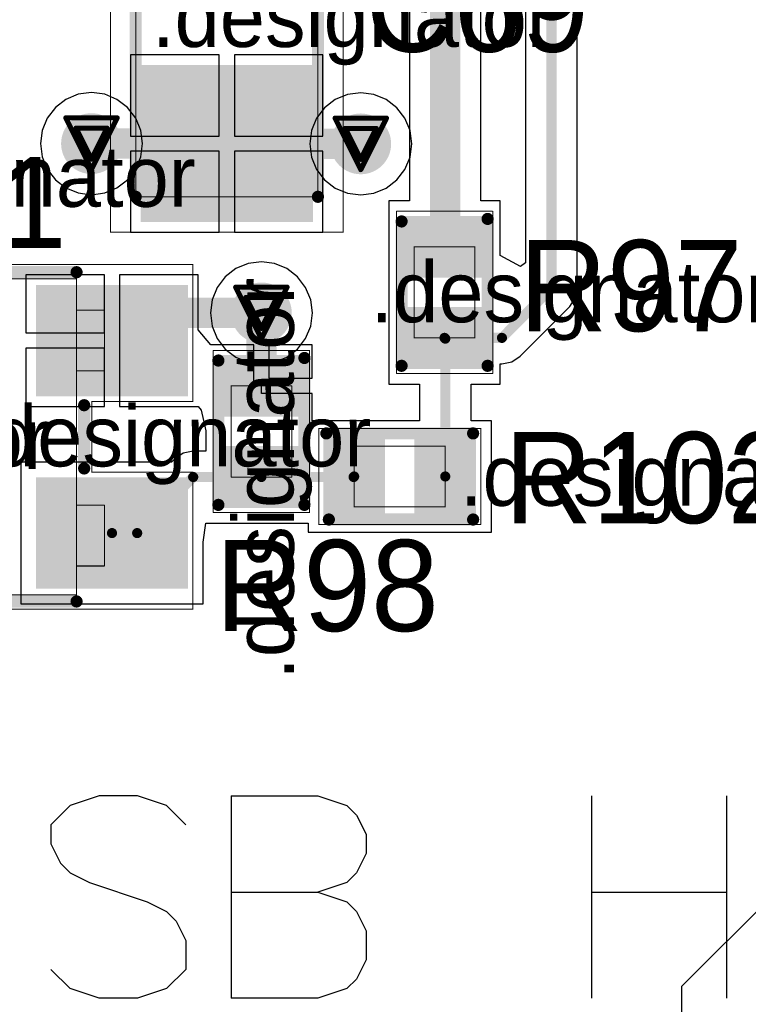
# Model space of a CAD drawing. Header units: millimetres. Extents: x 138 to 555, y 26 to 334.
# Tile 145 of 256: x 166 to 173, y 171 to 181. Entities that reach past the tile are written whole.
import ezdxf

# ---------------------------------------------------------------- set-up
doc = ezdxf.new("R2010")
doc.units = ezdxf.units.MM
for name, color, linetype in [('BottomLayer', 5, 'Continuous'), ('DrillDrawing', 1, 'Continuous'), ('Mechanical20', 56, 'Continuous'), ('Mechanical27', 56, 'Continuous'), ('MidLayer1', 16, 'Continuous'), ('MidLayer2', 76, 'Continuous'), ('MidLayer3', 90, 'Continuous'), ('MidLayer4', 156, 'Continuous'), ('MultiLayer', 9, 'Continuous'), ('TopLayer', 1, 'Continuous'), ('TopOverlay', 2, 'Continuous'), ('TopPaste', 8, 'Continuous'), ('TopSolder', 216, 'Continuous'), ('ViaHoleLayer', 16, 'Continuous')]:
    doc.layers.add(name, color=color, linetype=linetype)

# ---------------------------------------------------------------- blocks, each defined once
blk = doc.blocks.new('NPN_SOT23_567')
at = {"layer": 'Mechanical20', "const_width": 0.01}
for points in [[(-0.6, 1.9), (0.6, 1.9)], [(-0.6, 1.9), (-0.6, 0.9)], [(0.6, 1.9), (0.6, 0.9)], [(-1.7, 0.9), (-0.6, 0.9)], [(-1.7, 0.9), (-1.7, -1.9)], [(0.6, 0.9), (1.7, 0.9)], [(1.7, 0.9), (1.7, -1.9)], [(-0.35, -0.9), (-0.35, -1.9)], [(-0.35, -0.9), (0.35, -0.9)], [(0.35, -0.9), (0.35, -1.9)], [(-1.7, -1.9), (-0.35, -1.9)], [(0.35, -1.9), (1.7, -1.9)]]:
    blk.add_lwpolyline(points, dxfattribs=at)
at = {"layer": 'Mechanical20', "const_width": 0.005}
for points in [[(-0.6025, 1.9, 1), (-0.5975, 1.9, 1)], [(-0.6025, 1.9, 1), (-0.5975, 1.9, 1)], [(0.5975, 1.9, 1), (0.6025, 1.9, 1)], [(0.5975, 1.9, 1), (0.6025, 1.9, 1)], [(-1.7025, 0.9, 1), (-1.6975, 0.9, 1)], [(-1.7025, 0.9, 1), (-1.6975, 0.9, 1)], [(-0.6025, 0.9, 1), (-0.5975, 0.9, 1)], [(-0.6025, 0.9, 1), (-0.5975, 0.9, 1)], [(0.5975, 0.9, 1), (0.6025, 0.9, 1)], [(0.5975, 0.9, 1), (0.6025, 0.9, 1)], [(1.6975, 0.9, 1), (1.7025, 0.9, 1)], [(1.6975, 0.9, 1), (1.7025, 0.9, 1)], [(-0.3525, -0.9, 1), (-0.3475, -0.9, 1)], [(-0.3525, -0.9, 1), (-0.3475, -0.9, 1)], [(0.3475, -0.9, 1), (0.3525, -0.9, 1)], [(0.3475, -0.9, 1), (0.3525, -0.9, 1)], [(-1.7025, -1.9, 1), (-1.6975, -1.9, 1)], [(-1.7025, -1.9, 1), (-1.6975, -1.9, 1)], [(-0.3525, -1.9, 1), (-0.3475, -1.9, 1)], [(-0.3525, -1.9, 1), (-0.3475, -1.9, 1)], [(0.3475, -1.9, 1), (0.3525, -1.9, 1)], [(0.3475, -1.9, 1), (0.3525, -1.9, 1)], [(1.6975, -1.9, 1), (1.7025, -1.9, 1)], [(1.6975, -1.9, 1), (1.7025, -1.9, 1)]]:
    blk.add_lwpolyline(points, format="xyb", close=True, dxfattribs=at)
at = {"layer": 'Mechanical27', "const_width": 0.01}
for points in [[(-0.25, 1.05), (-0.25, 0.75)], [(-0.25, 1.05), (0.325, 1.05)], [(0.325, 1.05), (0.325, 0.75)], [(-1.56, 0.75), (1.56, 0.75)], [(-1.56, 0.75), (-1.56, -0.75)], [(-0.25, 0.75), (0.325, 0.75)], [(1.56, 0.75), (1.56, -0.75)], [(-1.56, -0.75), (1.56, -0.75)], [(-1.275, -0.75), (-1.275, -1.025)], [(-1.275, -0.75), (-0.675, -0.75)], [(-0.675, -0.75), (-0.675, -1.025)], [(0.65, -0.75), (0.65, -1.025)], [(0.65, -0.75), (1.25, -0.75)], [(1.25, -0.75), (1.25, -1.025)], [(-1.275, -1.025), (-0.675, -1.025)], [(0.65, -1.025), (1.25, -1.025)]]:
    blk.add_lwpolyline(points, dxfattribs=at)
at = {"layer": 'Mechanical27', "const_width": 0.005}
for points in [[(-0.2525, 1.05, 1), (-0.2475, 1.05, 1)], [(-0.2525, 1.05, 1), (-0.2475, 1.05, 1)], [(0.3225, 1.05, 1), (0.3275, 1.05, 1)], [(0.3225, 1.05, 1), (0.3275, 1.05, 1)], [(-1.5625, 0.75, 1), (-1.5575, 0.75, 1)], [(-1.5625, 0.75, 1), (-1.5575, 0.75, 1)], [(-0.2525, 0.75, 1), (-0.2475, 0.75, 1)], [(-0.2525, 0.75, 1), (-0.2475, 0.75, 1)], [(0.3225, 0.75, 1), (0.3275, 0.75, 1)], [(0.3225, 0.75, 1), (0.3275, 0.75, 1)], [(1.5575, 0.75, 1), (1.5625, 0.75, 1)], [(1.5575, 0.75, 1), (1.5625, 0.75, 1)], [(-1.5625, -0.75, 1), (-1.5575, -0.75, 1)], [(-1.5625, -0.75, 1), (-1.5575, -0.75, 1)], [(-1.2775, -0.75, 1), (-1.2725, -0.75, 1)], [(-1.2775, -0.75, 1), (-1.2725, -0.75, 1)], [(-0.6775, -0.75, 1), (-0.6725, -0.75, 1)], [(-0.6775, -0.75, 1), (-0.6725, -0.75, 1)], [(0.6475, -0.75, 1), (0.6525, -0.75, 1)], [(0.6475, -0.75, 1), (0.6525, -0.75, 1)], [(1.2475, -0.75, 1), (1.2525, -0.75, 1)], [(1.2475, -0.75, 1), (1.2525, -0.75, 1)], [(1.5575, -0.75, 1), (1.5625, -0.75, 1)], [(1.5575, -0.75, 1), (1.5625, -0.75, 1)], [(-1.2775, -1.025, 1), (-1.2725, -1.025, 1)], [(-1.2775, -1.025, 1), (-1.2725, -1.025, 1)], [(-0.6775, -1.025, 1), (-0.6725, -1.025, 1)], [(-0.6775, -1.025, 1), (-0.6725, -1.025, 1)], [(0.6475, -1.025, 1), (0.6525, -1.025, 1)], [(0.6475, -1.025, 1), (0.6525, -1.025, 1)], [(1.2475, -1.025, 1), (1.2525, -1.025, 1)], [(1.2475, -1.025, 1), (1.2525, -1.025, 1)]]:
    blk.add_lwpolyline(points, format="xyb", close=True, dxfattribs=at)
at = {"layer": 'TopLayer'}
for points in [[(0.5, 0.4), (0.5, 1.8), (-0.5, 0.4), (-0.5, 1.8)], [(-0.45, -1.8), (-0.45, -0.4), (-1.45, -1.8), (-1.45, -0.4)], [(1.45, -1.8), (1.45, -0.4), (0.45, -1.8), (0.45, -0.4)]]:
    blk.add_solid(points, dxfattribs=at)
at = {"layer": 'TopOverlay', "const_width": 0.12}
for points in [[(-1.625, 0.825), (-1.625, -0.75)], [(-1.625, 0.825), (-0.624, 0.825)], [(0.624, 0.825), (1.625, 0.825)], [(1.625, 0.825), (1.625, -0.75)], [(-0.312, -0.825), (0.312, -0.825)]]:
    blk.add_lwpolyline(points, dxfattribs=at)
at = {"layer": 'TopOverlay', "const_width": 0.06}
for points in [[(-1.655, 0.825, 1), (-1.595, 0.825, 1)], [(-1.655, 0.825, 1), (-1.595, 0.825, 1)], [(-0.654, 0.825, 1), (-0.594, 0.825, 1)], [(0.594, 0.825, 1), (0.654, 0.825, 1)], [(1.595, 0.825, 1), (1.655, 0.825, 1)], [(1.595, 0.825, 1), (1.655, 0.825, 1)], [(-1.655, -0.75, 1), (-1.595, -0.75, 1)], [(-0.342, -0.825, 1), (-0.282, -0.825, 1)], [(0.282, -0.825, 1), (0.342, -0.825, 1)], [(1.595, -0.75, 1), (1.655, -0.75, 1)]]:
    blk.add_lwpolyline(points, format="xyb", close=True, dxfattribs=at)
at = {"layer": 'TopPaste'}
for points in [[(0.5, 0.4), (0.5, 1.8), (-0.5, 0.4), (-0.5, 1.8)], [(-0.45, -1.8), (-0.45, -0.4), (-1.45, -1.8), (-1.45, -0.4)], [(1.45, -1.8), (1.45, -0.4), (0.45, -1.8), (0.45, -0.4)]]:
    blk.add_solid(points, dxfattribs=at)
at = {"layer": 'TopSolder'}
for points in [[(0.55, 0.35), (0.55, 1.85), (-0.55, 0.35), (-0.55, 1.85)], [(-0.4, -1.85), (-0.4, -0.35), (-1.5, -1.85), (-1.5, -0.35)], [(1.5, -1.85), (1.5, -0.35), (0.4, -1.85), (0.4, -0.35)]]:
    blk.add_solid(points, dxfattribs=at)
blk = doc.blocks.new('R0402_654')
at = {"layer": 'Mechanical20', "const_width": 0.01}
for points in [[(-0.8, 0.475), (-0.8, -0.475)], [(-0.8, 0.475), (0.8, 0.475)], [(0.8, 0.475), (0.8, -0.475)], [(-0.8, -0.475), (0.8, -0.475)]]:
    blk.add_lwpolyline(points, dxfattribs=at)
at = {"layer": 'Mechanical20', "const_width": 0.005}
for points in [[(-0.8025, 0.475, 1), (-0.7975, 0.475, 1)], [(-0.8025, 0.475, 1), (-0.7975, 0.475, 1)], [(0.7975, 0.475, 1), (0.8025, 0.475, 1)], [(0.7975, 0.475, 1), (0.8025, 0.475, 1)], [(-0.8025, -0.475, 1), (-0.7975, -0.475, 1)], [(-0.8025, -0.475, 1), (-0.7975, -0.475, 1)], [(0.7975, -0.475, 1), (0.8025, -0.475, 1)], [(0.7975, -0.475, 1), (0.8025, -0.475, 1)]]:
    blk.add_lwpolyline(points, format="xyb", close=True, dxfattribs=at)
at = {"layer": 'Mechanical27', "const_width": 0.01}
for points in [[(-0.45, 0.3), (-0.45, -0.3)], [(-0.45, 0.3), (0.45, 0.3)], [(0.45, 0.3), (0.45, -0.3)], [(-0.45, -0.3), (0.45, -0.3)]]:
    blk.add_lwpolyline(points, dxfattribs=at)
at = {"layer": 'Mechanical27', "const_width": 0.005}
for points in [[(-0.4525, 0.3, 1), (-0.4475, 0.3, 1)], [(-0.4525, 0.3, 1), (-0.4475, 0.3, 1)], [(0.4475, 0.3, 1), (0.4525, 0.3, 1)], [(0.4475, 0.3, 1), (0.4525, 0.3, 1)], [(-0.4525, -0.3, 1), (-0.4475, -0.3, 1)], [(-0.4525, -0.3, 1), (-0.4475, -0.3, 1)], [(0.4475, -0.3, 1), (0.4525, -0.3, 1)], [(0.4475, -0.3, 1), (0.4525, -0.3, 1)]]:
    blk.add_lwpolyline(points, format="xyb", close=True, dxfattribs=at)
at = {"layer": 'TopLayer'}
for points in [[(-0.195, -0.35), (-0.195, 0.35), (-0.705, -0.35), (-0.705, 0.35)], [(0.705, -0.35), (0.705, 0.35), (0.195, -0.35), (0.195, 0.35)]]:
    blk.add_solid(points, dxfattribs=at)
at = {"layer": 'TopOverlay', "const_width": 0.12}
for points in [[(-0.725, 0.425), (0.7, 0.425)], [(-0.725, -0.425), (0.725, -0.425)]]:
    blk.add_lwpolyline(points, dxfattribs=at)
at = {"layer": 'TopOverlay', "const_width": 0.06}
for points in [[(-0.755, 0.425, 1), (-0.695, 0.425, 1)], [(0.67, 0.425, 1), (0.73, 0.425, 1)], [(-0.755, -0.425, 1), (-0.695, -0.425, 1)], [(0.695, -0.425, 1), (0.755, -0.425, 1)]]:
    blk.add_lwpolyline(points, format="xyb", close=True, dxfattribs=at)
at = {"layer": 'TopPaste'}
for points in [[(-0.195, -0.35), (-0.195, 0.35), (-0.705, -0.35), (-0.705, 0.35)], [(0.705, -0.35), (0.705, 0.35), (0.195, -0.35), (0.195, 0.35)]]:
    blk.add_solid(points, dxfattribs=at)
at = {"layer": 'TopSolder'}
for points in [[(-0.145, -0.4), (-0.145, 0.4), (-0.755, -0.4), (-0.755, 0.4)], [(0.755, -0.4), (0.755, 0.4), (0.145, -0.4), (0.145, 0.4)]]:
    blk.add_solid(points, dxfattribs=at)
blk = doc.blocks.new('R0402_655')
at = {"layer": 'Mechanical20', "const_width": 0.01}
for points in [[(-0.8, 0.475), (-0.8, -0.475)], [(0.8, 0.475), (-0.8, 0.475)], [(0.8, 0.475), (0.8, -0.475)], [(0.8, -0.475), (-0.8, -0.475)]]:
    blk.add_lwpolyline(points, dxfattribs=at)
at = {"layer": 'Mechanical20', "const_width": 0.005}
for points in [[(-0.8025, 0.475, 1), (-0.7975, 0.475, 1)], [(-0.8025, 0.475, 1), (-0.7975, 0.475, 1)], [(0.7975, 0.475, 1), (0.8025, 0.475, 1)], [(0.7975, 0.475, 1), (0.8025, 0.475, 1)], [(-0.8025, -0.475, 1), (-0.7975, -0.475, 1)], [(-0.8025, -0.475, 1), (-0.7975, -0.475, 1)], [(0.7975, -0.475, 1), (0.8025, -0.475, 1)], [(0.7975, -0.475, 1), (0.8025, -0.475, 1)]]:
    blk.add_lwpolyline(points, format="xyb", close=True, dxfattribs=at)
at = {"layer": 'Mechanical27', "const_width": 0.01}
for points in [[(-0.45, 0.3), (-0.45, -0.3)], [(0.45, 0.3), (-0.45, 0.3)], [(0.45, 0.3), (0.45, -0.3)], [(0.45, -0.3), (-0.45, -0.3)]]:
    blk.add_lwpolyline(points, dxfattribs=at)
at = {"layer": 'Mechanical27', "const_width": 0.005}
for points in [[(-0.4525, 0.3, 1), (-0.4475, 0.3, 1)], [(-0.4525, 0.3, 1), (-0.4475, 0.3, 1)], [(0.4475, 0.3, 1), (0.4525, 0.3, 1)], [(0.4475, 0.3, 1), (0.4525, 0.3, 1)], [(-0.4525, -0.3, 1), (-0.4475, -0.3, 1)], [(-0.4525, -0.3, 1), (-0.4475, -0.3, 1)], [(0.4475, -0.3, 1), (0.4525, -0.3, 1)], [(0.4475, -0.3, 1), (0.4525, -0.3, 1)]]:
    blk.add_lwpolyline(points, format="xyb", close=True, dxfattribs=at)
at = {"layer": 'TopLayer'}
for points in [[(-0.195, -0.35), (-0.195, 0.35), (-0.705, -0.35), (-0.705, 0.35)], [(0.705, -0.35), (0.705, 0.35), (0.195, -0.35), (0.195, 0.35)]]:
    blk.add_solid(points, dxfattribs=at)
at = {"layer": 'TopOverlay', "const_width": 0.12}
for points in [[(0.7, 0.425), (-0.725, 0.425)], [(0.725, -0.425), (-0.725, -0.425)]]:
    blk.add_lwpolyline(points, dxfattribs=at)
at = {"layer": 'TopOverlay', "const_width": 0.06}
for points in [[(-0.755, 0.425, 1), (-0.695, 0.425, 1)], [(0.67, 0.425, 1), (0.73, 0.425, 1)], [(-0.755, -0.425, 1), (-0.695, -0.425, 1)], [(0.695, -0.425, 1), (0.755, -0.425, 1)]]:
    blk.add_lwpolyline(points, format="xyb", close=True, dxfattribs=at)
at = {"layer": 'TopPaste'}
for points in [[(-0.195, -0.35), (-0.195, 0.35), (-0.705, -0.35), (-0.705, 0.35)], [(0.705, -0.35), (0.705, 0.35), (0.195, -0.35), (0.195, 0.35)]]:
    blk.add_solid(points, dxfattribs=at)
at = {"layer": 'TopSolder'}
for points in [[(-0.145, -0.4), (-0.145, 0.4), (-0.755, -0.4), (-0.755, 0.4)], [(0.755, -0.4), (0.755, 0.4), (0.145, -0.4), (0.145, 0.4)]]:
    blk.add_solid(points, dxfattribs=at)
blk = doc.blocks.new('R0402_673')
at = {"layer": 'Mechanical20', "const_width": 0.01}
for points in [[(-0.8, 0.475), (-0.8, -0.475)], [(-0.8, 0.475), (0.8, 0.475)], [(0.8, 0.475), (0.8, -0.475)], [(-0.8, -0.475), (0.8, -0.475)]]:
    blk.add_lwpolyline(points, dxfattribs=at)
at = {"layer": 'Mechanical20', "const_width": 0.005}
for points in [[(-0.8025, 0.475, 1), (-0.7975, 0.475, 1)], [(-0.8025, 0.475, 1), (-0.7975, 0.475, 1)], [(0.7975, 0.475, 1), (0.8025, 0.475, 1)], [(0.7975, 0.475, 1), (0.8025, 0.475, 1)], [(-0.8025, -0.475, 1), (-0.7975, -0.475, 1)], [(-0.8025, -0.475, 1), (-0.7975, -0.475, 1)], [(0.7975, -0.475, 1), (0.8025, -0.475, 1)], [(0.7975, -0.475, 1), (0.8025, -0.475, 1)]]:
    blk.add_lwpolyline(points, format="xyb", close=True, dxfattribs=at)
at = {"layer": 'Mechanical27', "const_width": 0.01}
for points in [[(-0.45, 0.3), (-0.45, -0.3)], [(-0.45, 0.3), (0.45, 0.3)], [(0.45, 0.3), (0.45, -0.3)], [(-0.45, -0.3), (0.45, -0.3)]]:
    blk.add_lwpolyline(points, dxfattribs=at)
at = {"layer": 'Mechanical27', "const_width": 0.005}
for points in [[(-0.4525, 0.3, 1), (-0.4475, 0.3, 1)], [(-0.4525, 0.3, 1), (-0.4475, 0.3, 1)], [(0.4475, 0.3, 1), (0.4525, 0.3, 1)], [(0.4475, 0.3, 1), (0.4525, 0.3, 1)], [(-0.4525, -0.3, 1), (-0.4475, -0.3, 1)], [(-0.4525, -0.3, 1), (-0.4475, -0.3, 1)], [(0.4475, -0.3, 1), (0.4525, -0.3, 1)], [(0.4475, -0.3, 1), (0.4525, -0.3, 1)]]:
    blk.add_lwpolyline(points, format="xyb", close=True, dxfattribs=at)
at = {"layer": 'TopLayer'}
for points in [[(-0.195, -0.35), (-0.195, 0.35), (-0.705, -0.35), (-0.705, 0.35)], [(0.705, -0.35), (0.705, 0.35), (0.195, -0.35), (0.195, 0.35)]]:
    blk.add_solid(points, dxfattribs=at)
at = {"layer": 'TopOverlay', "const_width": 0.12}
for points in [[(-0.725, 0.425), (0.7, 0.425)], [(-0.725, -0.425), (0.725, -0.425)]]:
    blk.add_lwpolyline(points, dxfattribs=at)
at = {"layer": 'TopOverlay', "const_width": 0.06}
for points in [[(-0.755, 0.425, 1), (-0.695, 0.425, 1)], [(0.67, 0.425, 1), (0.73, 0.425, 1)], [(-0.755, -0.425, 1), (-0.695, -0.425, 1)], [(0.695, -0.425, 1), (0.755, -0.425, 1)]]:
    blk.add_lwpolyline(points, format="xyb", close=True, dxfattribs=at)
at = {"layer": 'TopPaste'}
for points in [[(-0.195, -0.35), (-0.195, 0.35), (-0.705, -0.35), (-0.705, 0.35)], [(0.705, -0.35), (0.705, 0.35), (0.195, -0.35), (0.195, 0.35)]]:
    blk.add_solid(points, dxfattribs=at)
at = {"layer": 'TopSolder'}
for points in [[(-0.145, -0.4), (-0.145, 0.4), (-0.755, -0.4), (-0.755, 0.4)], [(0.755, -0.4), (0.755, 0.4), (0.145, -0.4), (0.145, 0.4)]]:
    blk.add_solid(points, dxfattribs=at)
blk = doc.blocks.new('CPOL_TAJ_A_1206_H180_813')
at = {"layer": 'Mechanical20', "const_width": 0.01}
for points in [[(-2.05, -1.15), (-2.05, 1.15)], [(2.05, 1.15), (-2.05, 1.15)], [(2.05, -0.75), (2.05, 1.15)], [(2.05, -1.15), (2.05, -0.75)], [(-1.5, -1.15), (-2.05, -1.15)], [(2.05, -1.15), (-1.5, -1.15)]]:
    blk.add_lwpolyline(points, dxfattribs=at)
at = {"layer": 'Mechanical20', "const_width": 0.005}
for points in [[(-2.0525, 1.15, 1), (-2.0475, 1.15, 1)], [(-2.0525, 1.15, 1), (-2.0475, 1.15, 1)], [(2.0475, 1.15, 1), (2.0525, 1.15, 1)], [(2.0475, 1.15, 1), (2.0525, 1.15, 1)], [(2.0475, -0.75, 1), (2.0525, -0.75, 1)], [(2.0475, -0.75, 1), (2.0525, -0.75, 1)], [(-2.0525, -1.15, 1), (-2.0475, -1.15, 1)], [(-2.0525, -1.15, 1), (-2.0475, -1.15, 1)], [(-1.5025, -1.15, 1), (-1.4975, -1.15, 1)], [(-1.5025, -1.15, 1), (-1.4975, -1.15, 1)], [(2.0475, -1.15, 1), (2.0525, -1.15, 1)], [(2.0475, -1.15, 1), (2.0525, -1.15, 1)]]:
    blk.add_lwpolyline(points, format="xyb", close=True, dxfattribs=at)
at = {"layer": 'Mechanical27', "const_width": 0.01}
for points in [[(1.7, 0.9), (-1.7, 0.9)], [(-1.7, -0.9), (-1.7, 0.9)], [(-1.6, -0.9), (-1.6, 0.9)], [(-1, -0.9), (-1, 0.9)], [(1.7, -0.9), (1.7, 0.9)], [(-1.3, 0.3), (-1.3, 0.7)], [(-1.1, 0.5), (-1.5, 0.5)], [(-1.3, -0.2), (-1.3, 0.2)], [(-1.1, 0), (-1.5, 0)], [(-1.3, -0.7), (-1.3, -0.3)], [(-1.1, -0.5), (-1.5, -0.5)], [(1.7, -0.9), (-1.7, -0.9)]]:
    blk.add_lwpolyline(points, dxfattribs=at)
at = {"layer": 'Mechanical27', "const_width": 0.005}
for points in [[(-1.7025, 0.9, 1), (-1.6975, 0.9, 1)], [(-1.7025, 0.9, 1), (-1.6975, 0.9, 1)], [(-1.6025, 0.9, 1), (-1.5975, 0.9, 1)], [(-1.0025, 0.9, 1), (-0.9975, 0.9, 1)], [(1.6975, 0.9, 1), (1.7025, 0.9, 1)], [(1.6975, 0.9, 1), (1.7025, 0.9, 1)], [(-1.3025, 0.7, 1), (-1.2975, 0.7, 1)], [(-1.5025, 0.5, 1), (-1.4975, 0.5, 1)], [(-1.1025, 0.5, 1), (-1.0975, 0.5, 1)], [(-1.3025, 0.3, 1), (-1.2975, 0.3, 1)], [(-1.3025, 0.2, 1), (-1.2975, 0.2, 1)], [(-1.5025, 0, 1), (-1.4975, 0, 1)], [(-1.1025, 0, 1), (-1.0975, 0, 1)], [(-1.3025, -0.2, 1), (-1.2975, -0.2, 1)], [(-1.3025, -0.3, 1), (-1.2975, -0.3, 1)], [(-1.5025, -0.5, 1), (-1.4975, -0.5, 1)], [(-1.1025, -0.5, 1), (-1.0975, -0.5, 1)], [(-1.3025, -0.7, 1), (-1.2975, -0.7, 1)], [(-1.7025, -0.9, 1), (-1.6975, -0.9, 1)], [(-1.7025, -0.9, 1), (-1.6975, -0.9, 1)], [(-1.6025, -0.9, 1), (-1.5975, -0.9, 1)], [(-1.0025, -0.9, 1), (-0.9975, -0.9, 1)], [(1.6975, -0.9, 1), (1.7025, -0.9, 1)], [(1.6975, -0.9, 1), (1.7025, -0.9, 1)]]:
    blk.add_lwpolyline(points, format="xyb", close=True, dxfattribs=at)
at = {"layer": 'TopLayer'}
for points in [[(-1.9, -0.8), (-0.45, -0.8), (-1.9, 0.8), (-0.45, 0.8)], [(0.45, -0.8), (1.9, -0.8), (0.45, 0.8), (1.9, 0.8)]]:
    blk.add_solid(points, dxfattribs=at)
at = {"layer": 'TopOverlay', "const_width": 0.12}
for points in [[(-2, 0.75), (-2, 1.05)], [(-1.85, 0.9), (-2.15, 0.9)], [(1.7, 0.9), (-1.7, 0.9)], [(-2, -1.05), (-2, -0.75)], [(-1.85, -0.9), (-2.15, -0.9)], [(1.7, -0.9), (-1.7, -0.9)]]:
    blk.add_lwpolyline(points, dxfattribs=at)
at = {"layer": 'TopOverlay', "const_width": 0.06}
for points in [[(-2.03, 1.05, 1), (-1.97, 1.05, 1)], [(-2.18, 0.9, 1), (-2.12, 0.9, 1)], [(-1.88, 0.9, 1), (-1.82, 0.9, 1)], [(-1.73, 0.9, 1), (-1.67, 0.9, 1)], [(1.67, 0.9, 1), (1.73, 0.9, 1)], [(-2.03, 0.75, 1), (-1.97, 0.75, 1)], [(-2.03, -0.75, 1), (-1.97, -0.75, 1)], [(-2.18, -0.9, 1), (-2.12, -0.9, 1)], [(-1.88, -0.9, 1), (-1.82, -0.9, 1)], [(-1.73, -0.9, 1), (-1.67, -0.9, 1)], [(1.67, -0.9, 1), (1.73, -0.9, 1)], [(-2.03, -1.05, 1), (-1.97, -1.05, 1)]]:
    blk.add_lwpolyline(points, format="xyb", close=True, dxfattribs=at)
at = {"layer": 'TopPaste'}
for points in [[(-1.9, -0.8), (-0.45, -0.8), (-1.9, 0.8), (-0.45, 0.8)], [(0.45, -0.8), (1.9, -0.8), (0.45, 0.8), (1.9, 0.8)]]:
    blk.add_solid(points, dxfattribs=at)
at = {"layer": 'TopSolder'}
for points in [[(-1.95, -0.85), (-0.4, -0.85), (-1.95, 0.85), (-0.4, 0.85)], [(0.4, -0.85), (1.95, -0.85), (0.4, 0.85), (1.95, 0.85)]]:
    blk.add_solid(points, dxfattribs=at)

msp = doc.modelspace()

# ---------------------------------------------------------------- linework, layer by layer
at = {"layer": 'BottomLayer', "const_width": 0.3}
for points in [[(166.6123, 179.5128, 1), (166.9123, 179.5128, 1)], [(169.2725, 179.5103, 1), (169.5725, 179.5103, 1)], [(168.291, 177.8418, 1), (168.591, 177.8418, 1)]]:
    msp.add_lwpolyline(points, format="xyb", close=True, dxfattribs=at)
at = {"layer": 'DrillDrawing', "const_width": 0.0508}
for points in [[(166.5083, 179.7668), (167.0163, 179.7668)], [(166.5083, 179.7668), (166.7623, 179.2588)], [(166.7623, 179.2588), (167.0163, 179.7668)], [(169.1685, 179.7643), (169.6765, 179.7643)], [(169.1685, 179.7643), (169.4225, 179.2563)], [(169.4225, 179.2563), (169.6765, 179.7643)], [(166.6099, 179.6652), (166.9147, 179.6652)], [(166.6099, 179.6652), (166.7623, 179.3604)], [(166.7623, 179.3604), (166.9147, 179.6652)], [(169.2701, 179.6627), (169.5749, 179.6627)], [(169.2701, 179.6627), (169.4225, 179.3579)], [(169.4225, 179.3579), (169.5749, 179.6627)], [(168.187, 178.0958), (168.695, 178.0958)], [(168.187, 178.0958), (168.441, 177.5878)], [(168.441, 177.5878), (168.695, 178.0958)], [(168.2886, 177.9942), (168.5934, 177.9942)], [(168.2886, 177.9942), (168.441, 177.6894)], [(168.441, 177.6894), (168.5934, 177.9942)]]:
    msp.add_lwpolyline(points, dxfattribs=at)
at = {"layer": 'DrillDrawing', "const_width": 0.0254}
for points in [[(166.4956, 179.7668, 1), (166.521, 179.7668, 1)], [(166.4956, 179.7668, 1), (166.521, 179.7668, 1)], [(167.0036, 179.7668, 1), (167.029, 179.7668, 1)], [(167.0036, 179.7668, 1), (167.029, 179.7668, 1)], [(169.1558, 179.7643, 1), (169.1812, 179.7643, 1)], [(169.1558, 179.7643, 1), (169.1812, 179.7643, 1)], [(169.6638, 179.7643, 1), (169.6892, 179.7643, 1)], [(169.6638, 179.7643, 1), (169.6892, 179.7643, 1)], [(166.5972, 179.6652, 1), (166.6226, 179.6652, 1)], [(166.5972, 179.6652, 1), (166.6226, 179.6652, 1)], [(166.902, 179.6652, 1), (166.9274, 179.6652, 1)], [(166.902, 179.6652, 1), (166.9274, 179.6652, 1)], [(169.2574, 179.6627, 1), (169.2828, 179.6627, 1)], [(169.2574, 179.6627, 1), (169.2828, 179.6627, 1)], [(169.5622, 179.6627, 1), (169.5876, 179.6627, 1)], [(169.5622, 179.6627, 1), (169.5876, 179.6627, 1)], [(166.7496, 179.3604, 1), (166.775, 179.3604, 1)], [(166.7496, 179.3604, 1), (166.775, 179.3604, 1)], [(169.4098, 179.3579, 1), (169.4352, 179.3579, 1)], [(169.4098, 179.3579, 1), (169.4352, 179.3579, 1)], [(166.7496, 179.2588, 1), (166.775, 179.2588, 1)], [(166.7496, 179.2588, 1), (166.775, 179.2588, 1)], [(169.4098, 179.2563, 1), (169.4352, 179.2563, 1)], [(169.4098, 179.2563, 1), (169.4352, 179.2563, 1)], [(168.1743, 178.0958, 1), (168.1997, 178.0958, 1)], [(168.1743, 178.0958, 1), (168.1997, 178.0958, 1)], [(168.6823, 178.0958, 1), (168.7077, 178.0958, 1)], [(168.6823, 178.0958, 1), (168.7077, 178.0958, 1)], [(168.2759, 177.9942, 1), (168.3013, 177.9942, 1)], [(168.2759, 177.9942, 1), (168.3013, 177.9942, 1)], [(168.5807, 177.9942, 1), (168.6061, 177.9942, 1)], [(168.5807, 177.9942, 1), (168.6061, 177.9942, 1)], [(168.4283, 177.6894, 1), (168.4537, 177.6894, 1)], [(168.4283, 177.6894, 1), (168.4537, 177.6894, 1)], [(168.4283, 177.5878, 1), (168.4537, 177.5878, 1)], [(168.4283, 177.5878, 1), (168.4537, 177.5878, 1)]]:
    msp.add_lwpolyline(points, format="xyb", close=True, dxfattribs=at)
at = {"layer": 'MidLayer1'}
for p, q in [((172.5952, 171.1955), (173.5778, 172.1781)), ((172.5952, 169.4272), (172.5952, 171.1955))]:
    msp.add_line(p, q, dxfattribs=at)
at = {"layer": 'MidLayer1', "const_width": 0.3}
for points in [[(166.6123, 179.5128, 1), (166.9123, 179.5128, 1)], [(169.2725, 179.5103, 1), (169.5725, 179.5103, 1)], [(168.291, 177.8418, 1), (168.591, 177.8418, 1)]]:
    msp.add_lwpolyline(points, format="xyb", close=True, dxfattribs=at)
at = {"layer": 'MidLayer2', "const_width": 0.3}
for points in [[(166.6123, 179.5128, 1), (166.9123, 179.5128, 1)], [(169.2725, 179.5103, 1), (169.5725, 179.5103, 1)], [(168.291, 177.8418, 1), (168.591, 177.8418, 1)]]:
    msp.add_lwpolyline(points, format="xyb", close=True, dxfattribs=at)
at = {"layer": 'MidLayer3', "const_width": 0.3}
for points in [[(166.6123, 179.5128, 1), (166.9123, 179.5128, 1)], [(169.2725, 179.5103, 1), (169.5725, 179.5103, 1)], [(168.291, 177.8418, 1), (168.591, 177.8418, 1)]]:
    msp.add_lwpolyline(points, format="xyb", close=True, dxfattribs=at)
at = {"layer": 'MidLayer4'}
for p, q in [((166.6318, 179.9999), (166.5101, 179.9495)), ((166.7623, 180.0171), (166.6318, 179.9999)), ((166.8928, 179.9999), (166.7623, 180.0171)), ((167.0144, 179.9495), (166.8928, 179.9999)), ((169.2919, 179.9974), (169.1703, 179.947)), ((169.4225, 180.0146), (169.2919, 179.9974)), ((169.553, 179.9974), (169.4225, 180.0146)), ((169.6746, 179.947), (169.553, 179.9974)), ((166.5101, 179.9495), (166.4057, 179.8694)), ((167.1189, 179.8694), (167.0144, 179.9495)), ((169.1703, 179.947), (169.0658, 179.8669)), ((169.7791, 179.8669), (169.6746, 179.947)), ((166.4057, 179.8694), (166.3255, 179.7649)), ((167.199, 179.7649), (167.1189, 179.8694)), ((169.0658, 179.8669), (168.9857, 179.7624)), ((169.8592, 179.7624), (169.7791, 179.8669)), ((166.3255, 179.7649), (166.2752, 179.6433)), ((167.2494, 179.6433), (167.199, 179.7649)), ((168.9857, 179.7624), (168.9353, 179.6408)), ((169.9096, 179.6408), (169.8592, 179.7624)), ((166.2752, 179.6433), (166.258, 179.5128)), ((167.2666, 179.5128), (167.2494, 179.6433)), ((168.9353, 179.6408), (168.9181, 179.5103)), ((169.9268, 179.5103), (169.9096, 179.6408)), ((166.258, 179.5128), (166.2752, 179.3823)), ((167.2494, 179.3823), (167.2666, 179.5128)), ((168.9181, 179.5103), (168.9353, 179.3797)), ((169.9096, 179.3797), (169.9268, 179.5103)), ((166.2752, 179.3823), (166.3255, 179.2606)), ((167.199, 179.2606), (167.2494, 179.3823)), ((168.9353, 179.3797), (168.9857, 179.2581)), ((169.8592, 179.2581), (169.9096, 179.3797)), ((166.3255, 179.2606), (166.4057, 179.1562)), ((167.1189, 179.1562), (167.199, 179.2606)), ((168.9857, 179.2581), (169.0658, 179.1537)), ((169.7791, 179.1537), (169.8592, 179.2581)), ((166.4057, 179.1562), (166.5101, 179.076)), ((167.0144, 179.076), (167.1189, 179.1562)), ((169.0658, 179.1537), (169.1703, 179.0735)), ((169.6746, 179.0735), (169.7791, 179.1537)), ((166.5101, 179.076), (166.6318, 179.0257)), ((166.6318, 179.0257), (166.7623, 179.0085)), ((166.7623, 179.0085), (166.8928, 179.0257)), ((166.8928, 179.0257), (167.0144, 179.076)), ((169.1703, 179.0735), (169.2919, 179.0231)), ((169.2919, 179.0231), (169.4225, 179.0059)), ((169.4225, 179.0059), (169.553, 179.0231)), ((169.553, 179.0231), (169.6746, 179.0735)), ((168.441, 178.3461), (168.3105, 178.3289)), ((168.5716, 178.3289), (168.441, 178.3461)), ((168.1889, 178.2786), (168.0844, 178.1984)), ((168.3105, 178.3289), (168.1889, 178.2786)), ((168.6932, 178.2786), (168.5716, 178.3289)), ((168.7976, 178.1984), (168.6932, 178.2786)), ((168.0844, 178.1984), (168.0043, 178.094)), ((168.8778, 178.094), (168.7976, 178.1984)), ((168.0043, 178.094), (167.9539, 177.9723)), ((168.9282, 177.9723), (168.8778, 178.094)), ((167.9539, 177.9723), (167.9367, 177.8418)), ((168.9453, 177.8418), (168.9282, 177.9723)), ((167.9367, 177.8418), (167.9539, 177.7113)), ((168.9282, 177.7113), (168.9453, 177.8418)), ((167.9539, 177.7113), (168.0043, 177.5897)), ((168.8778, 177.5897), (168.9282, 177.7113)), ((168.0043, 177.5897), (168.0844, 177.4852)), ((168.7976, 177.4852), (168.8778, 177.5897)), ((168.0844, 177.4852), (168.1889, 177.4051)), ((168.6932, 177.4051), (168.7976, 177.4852)), ((168.1889, 177.4051), (168.3105, 177.3547)), ((168.5716, 177.3547), (168.6932, 177.4051)), ((168.3105, 177.3547), (168.441, 177.3375)), ((168.441, 177.3375), (168.5716, 177.3547))]:
    msp.add_line(p, q, dxfattribs=at)
at = {"layer": 'MidLayer4', "const_width": 0.3}
for points in [[(166.6123, 179.5128, 1), (166.9123, 179.5128, 1)], [(169.2725, 179.5103, 1), (169.5725, 179.5103, 1)], [(168.291, 177.8418, 1), (168.591, 177.8418, 1)]]:
    msp.add_lwpolyline(points, format="xyb", close=True, dxfattribs=at)
at = {"layer": 'MultiLayer', "const_width": 0.3}
for points in [[(166.6123, 179.5128, 1), (166.9123, 179.5128, 1)], [(169.2725, 179.5103, 1), (169.5725, 179.5103, 1)], [(168.291, 177.8418, 1), (168.591, 177.8418, 1)]]:
    msp.add_lwpolyline(points, format="xyb", close=True, dxfattribs=at)
at = {"layer": 'TopLayer'}
for p, q in [((171.0513, 182.6198), (171.0513, 178.3348)), ((171.5611, 178.0843), (171.5611, 182.5143)), ((170.6095, 178.9495), (170.6095, 182.0679)), ((169.9035, 181.9217), (169.9035, 178.9495)), ((168.0242, 180.3878), (167.1492, 180.3878)), ((167.1492, 180.3878), (167.1492, 179.5878)), ((168.0242, 179.5878), (168.0242, 180.3878)), ((169.0492, 180.3878), (168.1742, 180.3878)), ((168.1742, 180.3878), (168.1742, 179.5878)), ((169.0492, 179.5878), (169.0492, 180.3878)), ((167.1492, 179.5878), (168.0242, 179.5878)), ((168.1742, 179.5878), (169.0492, 179.5878)), ((168.0242, 179.4378), (167.1492, 179.4378)), ((167.1492, 179.4378), (167.1492, 178.6378)), ((168.0242, 178.6378), (168.0242, 179.4378)), ((169.0492, 179.4378), (168.1742, 179.4378)), ((168.1742, 179.4378), (168.1742, 178.6378)), ((169.0492, 178.6378), (169.0492, 179.4378)), ((169.9035, 178.9495), (169.7007, 178.9495)), ((169.7007, 178.9495), (169.7007, 178.0395)), ((170.8007, 178.9495), (170.6095, 178.9495)), ((170.8007, 178.4079), (170.8007, 178.9495)), ((167.1492, 178.6378), (168.0242, 178.6378)), ((168.1742, 178.6378), (169.0492, 178.6378)), ((171.0007, 178.301), (170.8007, 178.4079)), ((171.0513, 178.3348), (171.0007, 178.301)), ((166.89, 178.2185), (166.115, 178.2185)), ((166.115, 178.2185), (166.115, 177.6435)), ((166.89, 177.6435), (166.89, 178.2185)), ((167.815, 178.2185), (167.04, 178.2185)), ((167.04, 178.2185), (167.04, 177.5685)), ((167.815, 177.6746), (167.815, 178.2185)), ((171.5417, 177.9867), (171.5611, 178.0843)), ((169.7007, 178.0395), (169.7007, 177.1395)), ((171.4864, 177.9041), (171.5417, 177.9867)), ((170.9975, 177.4151), (171.4864, 177.9041)), ((167.941, 177.5268), (167.815, 177.6746)), ((166.115, 177.6435), (166.89, 177.6435)), ((167.04, 177.5685), (167.04, 176.9185)), ((166.89, 177.4935), (166.115, 177.4935)), ((166.115, 177.4935), (166.115, 176.9185)), ((166.89, 176.9185), (166.89, 177.4935)), ((168.015, 177.5268), (167.941, 177.5268)), ((168.366, 177.5268), (168.015, 177.5268)), ((168.366, 177.1218), (168.366, 177.5268)), ((168.941, 177.5268), (168.516, 177.5268)), ((168.516, 177.5268), (168.516, 177.1968)), ((168.941, 177.1968), (168.941, 177.5268)), ((170.9148, 177.3599), (170.9975, 177.4151)), ((170.8007, 177.1395), (170.8007, 177.3405)), ((170.8007, 177.3405), (170.8173, 177.3405)), ((170.8173, 177.3405), (170.9148, 177.3599)), ((168.516, 177.1968), (168.941, 177.1968)), ((168.441, 177.1218), (168.366, 177.1218)), ((168.441, 177.0468), (168.441, 177.1218)), ((169.7007, 177.1395), (170.0025, 177.1395)), ((170.0025, 177.1395), (170.0025, 176.7772)), ((170.5123, 176.7772), (170.5123, 177.1395)), ((170.5123, 177.1395), (170.8007, 177.1395)), ((168.941, 177.0468), (168.441, 177.0468)), ((168.941, 176.9008), (168.941, 177.0468)), ((166.115, 176.9185), (166.89, 176.9185)), ((167.04, 176.9185), (167.741, 176.9185)), ((167.741, 176.9185), (167.815, 176.9185)), ((167.815, 176.9185), (167.8464, 176.8818)), ((168.941, 176.7772), (168.941, 176.9008)), ((167.8464, 176.8818), (167.891, 176.6768)), ((169.0774, 176.7772), (168.941, 176.7772)), ((170.0025, 176.7772), (169.0774, 176.7772)), ((170.7124, 176.7772), (170.5123, 176.7772)), ((170.7124, 175.6772), (170.7124, 176.7772)), ((167.891, 176.6768), (167.891, 176.6768)), ((167.891, 176.6768), (167.891, 176.6768)), ((167.891, 176.6768), (167.891, 176.4767)), ((167.5869, 176.4021), (167.5533, 176.3685)), ((167.6696, 176.4573), (167.5869, 176.4021)), ((167.7671, 176.4767), (167.6696, 176.4573)), ((167.891, 176.4767), (167.7671, 176.4767)), ((167.5533, 176.3685), (166.065, 176.3685)), ((166.065, 176.3685), (166.065, 174.9685)), ((167.865, 175.5776), (167.891, 175.7668)), ((167.891, 175.7668), (168.9024, 175.7668)), ((168.9024, 175.7668), (168.9024, 175.6772)), ((168.9024, 175.6772), (170.7124, 175.6772)), ((167.865, 174.9685), (167.865, 175.5776)), ((166.065, 174.9685), (167.865, 174.9685))]:
    msp.add_line(p, q, dxfattribs=at)
for points, const_width in [([(171.3062, 178.0843), (171.3062, 182.6198)], 0.1), ([(170.2565, 178.4517), (170.2565, 182.0679)], 0.3), ([(166.7623, 179.5128), (168.0992, 179.5128)], 0.3), ([(168.0992, 179.5128), (168.1017, 179.5103)], 0.3), ([(168.1017, 179.5103), (169.4225, 179.5103)], 0.3), ([(170.2405, 178.4357), (170.2565, 178.4517)], 0.3), ([(170.8173, 177.5953), (171.3062, 178.0843)], 0.1), ([(166.965, 177.7943), (167.0126, 177.8418)], 0.3), ([(167.0126, 177.8418), (168.441, 177.8418)], 0.3), ([(168.441, 177.1218), (168.441, 177.8418)], 0.3), ([(166.965, 177.5685), (166.965, 177.7943)], 0.3), ([(170.2498, 177.5953), (170.8173, 177.5953)], 0.1), ([(170.2498, 177.5953), (170.2574, 177.5877)], 0.1), ([(170.2574, 176.2272), (170.2574, 177.5877)], 0.1), ([(167.2138, 175.6685), (167.7671, 176.2218)], 0.1), ([(167.7671, 176.2218), (168.441, 176.2218)], 0.1), ([(168.441, 176.2218), (169.352, 176.2218)], 0.1), ([(169.352, 176.2218), (169.3574, 176.2272)], 0.1), ([(166.965, 175.6685), (167.2138, 175.6685)], 0.1)]:
    msp.add_lwpolyline(points, dxfattribs=dict(at, const_width=const_width))
for points, const_width in [([(166.6123, 179.5128, 1), (166.9123, 179.5128, 1)], 0.3), ([(169.2725, 179.5103, 1), (169.5725, 179.5103, 1)], 0.3), ([(166.6873, 179.5128, 1), (166.8373, 179.5128, 1)], 0.15), ([(168.0242, 179.5128, 1), (168.1742, 179.5128, 1)], 0.15), ([(168.0242, 179.5128, 1), (168.1742, 179.5128, 1)], 0.15), ([(168.0267, 179.5103, 1), (168.1767, 179.5103, 1)], 0.15), ([(168.0267, 179.5103, 1), (168.1767, 179.5103, 1)], 0.15), ([(169.3475, 179.5103, 1), (169.4975, 179.5103, 1)], 0.15), ([(170.1655, 178.4357, 1), (170.3155, 178.4357, 1)], 0.15), ([(170.1815, 178.4517, 1), (170.3315, 178.4517, 1)], 0.15), ([(170.1815, 178.4517, 1), (170.3315, 178.4517, 1)], 0.15), ([(168.291, 177.8418, 1), (168.591, 177.8418, 1)], 0.3), ([(171.2812, 178.0843, 1), (171.3312, 178.0843, 1)], 0.05), ([(171.2812, 178.0843, 1), (171.3312, 178.0843, 1)], 0.05), ([(166.9376, 177.8418, 1), (167.0876, 177.8418, 1)], 0.15), ([(166.9376, 177.8418, 1), (167.0876, 177.8418, 1)], 0.15), ([(168.366, 177.8418, 1), (168.516, 177.8418, 1)], 0.15), ([(168.366, 177.8418, 1), (168.516, 177.8418, 1)], 0.15), ([(166.89, 177.7943, 1), (167.04, 177.7943, 1)], 0.15), ([(166.89, 177.7943, 1), (167.04, 177.7943, 1)], 0.15), ([(166.89, 177.5685, 1), (167.04, 177.5685, 1)], 0.15), ([(170.2248, 177.5953, 1), (170.2748, 177.5953, 1)], 0.05), ([(170.2248, 177.5953, 1), (170.2748, 177.5953, 1)], 0.05), ([(170.2324, 177.5877, 1), (170.2824, 177.5877, 1)], 0.05), ([(170.2324, 177.5877, 1), (170.2824, 177.5877, 1)], 0.05), ([(170.7923, 177.5953, 1), (170.8423, 177.5953, 1)], 0.05), ([(170.7923, 177.5953, 1), (170.8423, 177.5953, 1)], 0.05), ([(168.366, 177.1218, 1), (168.516, 177.1218, 1)], 0.15), ([(167.7421, 176.2218, 1), (167.7921, 176.2218, 1)], 0.05), ([(167.7421, 176.2218, 1), (167.7921, 176.2218, 1)], 0.05), ([(168.416, 176.2218, 1), (168.466, 176.2218, 1)], 0.05), ([(168.416, 176.2218, 1), (168.466, 176.2218, 1)], 0.05), ([(169.327, 176.2218, 1), (169.377, 176.2218, 1)], 0.05), ([(169.327, 176.2218, 1), (169.377, 176.2218, 1)], 0.05), ([(169.3324, 176.2272, 1), (169.3824, 176.2272, 1)], 0.05), ([(170.2324, 176.2272, 1), (170.2824, 176.2272, 1)], 0.05), ([(166.94, 175.6685, 1), (166.99, 175.6685, 1)], 0.05), ([(167.1888, 175.6685, 1), (167.2388, 175.6685, 1)], 0.05), ([(167.1888, 175.6685, 1), (167.2388, 175.6685, 1)], 0.05)]:
    msp.add_lwpolyline(points, format="xyb", close=True, dxfattribs=dict(at, const_width=const_width))
at = {"layer": 'TopOverlay'}
for p, q in [((166.8371, 173.0758), (166.5514, 172.9806)), ((167.2179, 173.0758), (166.8371, 173.0758)), ((167.5036, 172.9806), (167.2179, 173.0758)), ((168.1416, 173.0758), (168.1416, 171.0763)), ((168.1416, 173.0758), (168.9985, 173.0758)), ((168.9985, 173.0758), (169.2842, 172.9806)), ((171.7027, 173.0758), (171.7027, 171.0763)), ((173.0358, 173.0758), (173.0358, 171.0763)), ((166.5514, 172.9806), (166.361, 172.7902)), ((167.694, 172.7902), (167.5036, 172.9806)), ((169.2842, 172.9806), (169.3794, 172.8854)), ((169.3794, 172.8854), (169.4746, 172.695)), ((166.361, 172.7902), (166.361, 172.5997)), ((169.4746, 172.695), (169.4746, 172.5045)), ((166.361, 172.5997), (166.4562, 172.4093)), ((169.4746, 172.5045), (169.3794, 172.3141)), ((166.4562, 172.4093), (166.5514, 172.3141)), ((166.5514, 172.3141), (166.7419, 172.2189)), ((169.3794, 172.3141), (169.2842, 172.2189)), ((166.7419, 172.2189), (167.3132, 172.0284)), ((168.1416, 172.1236), (168.9985, 172.1236)), ((169.2842, 172.2189), (168.9985, 172.1236)), ((168.9985, 172.1236), (169.2842, 172.0284)), ((171.7027, 172.1236), (173.0358, 172.1236)), ((167.3132, 172.0284), (167.5036, 171.9332)), ((169.2842, 172.0284), (169.3794, 171.9332)), ((167.5036, 171.9332), (167.5988, 171.838)), ((169.3794, 171.9332), (169.4746, 171.7428)), ((167.5988, 171.838), (167.694, 171.6476)), ((169.4746, 171.7428), (169.4746, 171.4571)), ((167.694, 171.6476), (167.694, 171.3619)), ((169.4746, 171.4571), (169.3794, 171.2667)), ((166.5514, 171.1715), (166.361, 171.3619)), ((167.694, 171.3619), (167.5036, 171.1715)), ((169.3794, 171.2667), (169.2842, 171.1715)), ((166.8371, 171.0763), (166.5514, 171.1715)), ((167.5036, 171.1715), (167.2179, 171.0763)), ((169.2842, 171.1715), (168.9985, 171.0763)), ((167.2179, 171.0763), (166.8371, 171.0763)), ((168.9985, 171.0763), (168.1416, 171.0763))]:
    msp.add_line(p, q, dxfattribs=at)
at = {"layer": 'ViaHoleLayer', "const_width": 0.15}
for points in [[(166.6873, 179.5128, 1), (166.8373, 179.5128, 1)], [(169.3475, 179.5103, 1), (169.4975, 179.5103, 1)], [(168.366, 177.8418, 1), (168.516, 177.8418, 1)]]:
    msp.add_lwpolyline(points, format="xyb", close=True, dxfattribs=at)

# ---------------------------------------------------------------- block references
for name, p, rotation in [('CPOL_TAJ_A_1206_H180_813', (168.0992, 180.6878), 270), ('R0402_673', (170.2507, 178.0445), 90), ('NPN_SOT23_567', (165.865, 176.6185), 90), ('R0402_654', (168.441, 176.6718), 90), ('R0402_655', (169.8074, 176.2272), 180)]:
    msp.add_blockref(name, p, dxfattribs=dict(rotation=rotation))

# ---------------------------------------------------------------- texts
at = {"layer": 'Mechanical27'}
for p in [(167.3606, 180.467), (163.8232, 178.889), (169.5196, 177.7492), (162.3822, 176.3014), (165.5572, 176.3268), (170.4025, 175.9379)]:
    msp.add_text('.designator', height=0.599999, dxfattribs=at).set_placement(p)
msp.add_text('.designator', height=0.599999, rotation=90, dxfattribs=at).set_placement((168.7618, 174.2205))
at = {"layer": 'TopOverlay'}
for s, p in [('C69', (169.4707, 180.4192)), ('T1', (165.1123, 178.4822)), ('R97', (170.9866, 177.661)), ('R102', (170.8393, 175.7661)), ('R98', (167.9857, 174.7012))]:
    msp.add_text(s, height=0.9, dxfattribs=at).set_placement(p)

doc.saveas('drawing.dxf')
